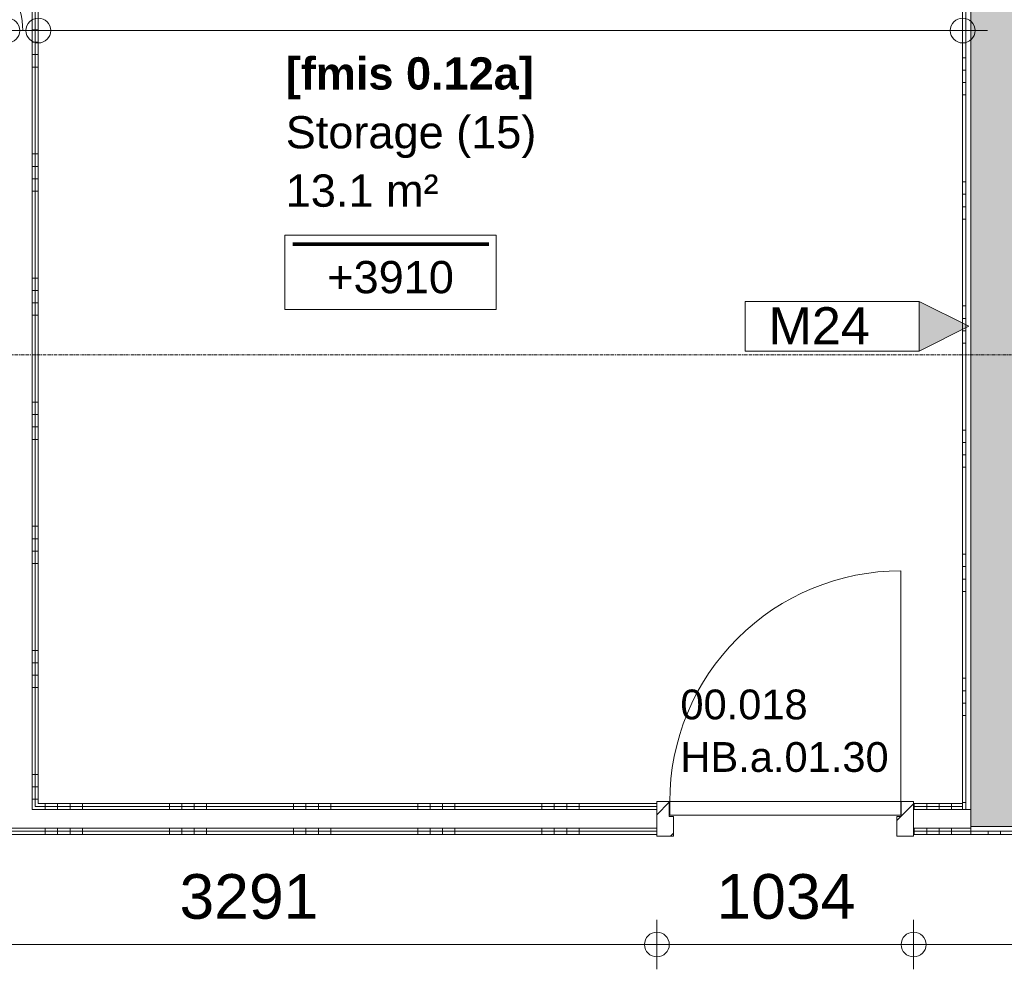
# Model space of a CAD drawing. Header units: millimetres. Extents: x 522 to 75900, y -25803 to 58941.
# Tile 72 of 134: x 13575 to 17540, y 38124 to 41950. Entities that reach past the tile are written whole.
import ezdxf

# ---------------------------------------------------------------- set-up
doc = ezdxf.new("R2010")
doc.units = ezdxf.units.MM
for name, pattern in [('Dash', [6.35, 3.175, -3.175]), ('Dot', [4.7625, 0, -4.7625]), ('Grid Line', [22.225, 12.7, -3.175, 3.175, -3.175])]:
    doc.linetypes.add(name, pattern=pattern)
for name, color, linetype, lineweight in [('00_Algemeen', 7, 'Dot', 9), ('00_Algemeen-100', 7, 'Continuous', 9), ('22_Metselwerk', 7, 'Continuous', 9), ('30_Kozijnen-ramen-deuren', 7, 'Continuous', 9), ('42_Dekvloeren en vloersystemen', 7, 'Continuous', 9)]:
    doc.layers.add(name, color=color, linetype=linetype, lineweight=lineweight)
doc.styles.add('Arial', font='arial.ttf', dxfattribs={"height": 180})
doc.styles.add('Arial_1', font='arial.ttf', dxfattribs={"height": 130})
doc.styles.add('Arial_3', font='arial.ttf', dxfattribs={"height": 150})
doc.styles.add('Arial_4', font='arial.ttf', dxfattribs={"height": 120})
doc.styles.add('Arial_B', font='arialbd.ttf', dxfattribs={"height": 130})
doc.dimstyles.new('1_8mm_continuous_mm_zwart', dxfattribs={"dimscale": 304.8, "dimtxt": 183.646692, "dimasz": 0.328084, "dimexe": 0.328084, "dimexo": 0.0625, "dimgap": 0.164042, "dimtad": 1, "dimdec": 0, "dimzin": 0, "dimdsep": 46, "dimtxsty": 'Arial', "dimblk1": 'DOTBLANK', "dimblk2": 'DOTBLANK', "dimsah": 1, "dimcen": 0.09, "dimdle": 0.328084, "dimazin": 0, "dimtfac": 1, "dimtdec": 4, "dimtix": 1, "dimtmove": 0, "dimatfit": 3, "dimfxl": 0.328084, "dimfxlon": 1, "dimtvp": 1, "dimtolj": 1, "dimtzin": 0, "dimarcsym": 2})
doc.dimstyles.new('1_8mm_continuous_mm_zwart_2', dxfattribs={"dimscale": 304.8, "dimtxt": 183.646692, "dimasz": 0.328084, "dimexe": 0.328084, "dimexo": 0.0625, "dimgap": 0.164042, "dimtad": 1, "dimdec": 0, "dimzin": 0, "dimdsep": 46, "dimtxsty": 'Arial', "dimblk1": 'DOTBLANK', "dimblk2": 'DOTBLANK', "dimsah": 1, "dimcen": 0.09, "dimdle": 0.328084, "dimazin": 0, "dimtfac": 1, "dimtdec": 4, "dimtix": 1, "dimtmove": 1, "dimatfit": 3, "dimfxl": 0.328084, "dimfxlon": 1, "dimtvp": 1, "dimtolj": 1, "dimtzin": 0, "dimarcsym": 2})
pattern_1 = [(180, (13650, 40758.75), (8e-13, -500), []), (180, (13650, 40808.75), (8e-13, -500), []), (180, (13650, 40858.75), (8e-13, -500), []), (180, (13650, 40908.75), (8e-13, -500), [])]
pattern_2 = [(270, (15327.5, 38792.5), (500, -7e-12), []), (270, (15277.5, 38792.5), (500, -7e-12), []), (270, (15227.5, 38792.5), (500, -7e-12), []), (270, (15177.5, 38792.5), (500, -7e-12), [])]

# ---------------------------------------------------------------- blocks, each defined once
blk = doc.blocks.new('FRA_R12_AWT_CON_Betonwerk_R20_rvt-1-100 - Plattegrond - Begane grond')
at = {"layer": '22_Metselwerk', "true_color": 0xc0c0c0}
blk.add_hatch(color=9, dxfattribs=at).paths.add_polyline_path([(17428.6, 38700), (17655, 38700), (17655, 42200), (17405, 42200), (17405, 38700)], flags=0)
at = {"layer": '22_Metselwerk', "lineweight": 13}
for p, q in [((17405, 42200), (17405, 38700)), ((17405, 38700), (17655, 38700))]:
    blk.add_line(p, q, dxfattribs=at)
blk = doc.blocks.new('32_HB_a - 01_30_1034x2400_125mm-9730016-100 - Plattegrond - Begane grond')
at = {"layer": '30_Kozijnen-ramen-deuren', "true_color": 0xc0c0c0}
h = blk.add_hatch(dxfattribs=at)
h.set_pattern_fill('FP_113', color=9, style=0, pattern_type=2)
h.set_pattern_definition([(45, (-16658.15, -38741.5), (-70.71068, 70.71068), [])])
h.paths.add_polyline_path([(-517.2, -81), (-450.2, -81), (-450.2, -2), (-467.2, -2), (-467.2, 58), (-517.2, 58)], flags=0)
h.paths.add_polyline_path([(516.8, -81), (516.8, 58), (466.8, 58), (466.8, -2), (449.8, -2), (449.8, -81)], flags=0)
at = {"layer": '30_Kozijnen-ramen-deuren'}
for p, q in [((-517.2, 58), (-517.2, -81)), ((-467.2, 58), (-517.2, 58)), ((-467.2, -2), (-467.2, 58)), ((516.8, 58), (466.8, 58)), ((466.8, 58), (466.8, -2)), ((516.8, -81), (516.8, 58)), ((-450.2, -2), (-467.2, -2)), ((-450.2, -81), (-450.2, -2)), ((466.8, -2), (449.8, -2)), ((449.8, -2), (449.8, -81)), ((-517.2, -81), (-450.2, -81)), ((449.8, -81), (516.8, -81))]:
    blk.add_line(p, q, dxfattribs=at)
blk = doc.blocks.new('32_DO_deurblad_HT_vlak - standaard-8605577-100 - Plattegrond - Begane grond')
at = {"layer": '30_Kozijnen-ramen-deuren', "lineweight": 18}
for p, q in [((-399.3, 0), (-399.3, 55)), ((-399.3, 55), (530.7, 55)), ((530.7, 55), (530.7, 0)), ((530.7, 0), (-399.3, 0))]:
    blk.add_line(p, q, dxfattribs=at)
at = {"layer": '30_Kozijnen-ramen-deuren', "linetype": 'Dash'}
blk.add_line((508.1, 55), (512.1, 55), dxfattribs=at)
at = {"layer": '30_Kozijnen-ramen-deuren'}
for p, q in [((-399.3, -930), (-399.3, 0)), ((508.1, 0), (512.1, 0))]:
    blk.add_line(p, q, dxfattribs=at)
blk.add_arc((-399.3, 0), 930, 270, 0, dxfattribs=at)
blk = doc.blocks.new('00_TAG_ROOM_roomtag2 - 5_ volledig met plafondhoogte-11202087-100 - Plattegrond - Begane grond')
at = {"layer": '00_Algemeen', "linetype": 'Continuous'}
for p, q in [((0, -5.7), (0, -2.7)), ((0, -2.7), (8.5, -2.7)), ((8.5, -2.7), (8.5, -5.7)), ((0.322, -3.01), (8.215, -3.01)), ((0.322, -3.033), (8.215, -3.033)), ((0.322, -3.061), (8.215, -3.061)), ((0.322, -3.095), (8.215, -3.095)), ((0.322, -3.123), (8.215, -3.123)), ((8.5, -5.7), (0, -5.7))]:
    blk.add_line(p, q, dxfattribs=at)
blk = doc.blocks.new('DIMBLOCK123-100 - Plattegrond - Begane grond')
at = {"layer": '00_Algemeen-100', "transparency": 16777216}
for p, q in [((13525, 42006.2), (13525, 41806.2)), ((13525, 41906.2), (13525, 42006.2)), ((13650, 42006.2), (13650, 41806.2)), ((13650, 41906.2), (13650, 42006.2)), ((13525, 41906.2), (13650, 41906.2))]:
    blk.add_line(p, q, dxfattribs=at)
for centre in [(13525, 41906.2), (13650, 41906.2)]:
    blk.add_circle(centre, 50, dxfattribs=at)
blk.add_ellipse((13470.6, 41906.2), major_axis=(0, 191.3), ratio=0.611183, start_param=4.712389, end_param=6.283185, dxfattribs=at)
at = {"layer": '00_Algemeen-100', "color": 0, "transparency": 16777216, "insert": (13055.3, 42189.9), "char_height": 180, "width": 498.389, "attachment_point": 1, "line_spacing_factor": 0.941778, "style": 'Arial'}
blk.add_mtext('125', dxfattribs=at)
blk = doc.blocks.new('_DotBlank')
at = {"color": 0, "linetype": 'ByBlock', "lineweight": -2}
blk.add_line((-0.5, 0), (-1, 0), dxfattribs=at)
blk.add_circle((0, 0), 0.5, dxfattribs=at)
blk = doc.blocks.new('DIMBLOCK124-100 - Plattegrond - Begane grond')
at = {"layer": '00_Algemeen-100', "transparency": 16777216}
for p, q in [((13650, 42006.2), (13650, 41806.2)), ((13650, 41906.2), (13650, 42006.2)), ((17372.5, 42006.2), (17372.5, 41806.2)), ((17372.5, 41906.2), (17372.5, 42006.2)), ((13650, 41906.2), (17472.5, 41906.2))]:
    blk.add_line(p, q, dxfattribs=at)
for centre in [(13650, 41906.2), (17372.5, 41906.2)]:
    blk.add_circle(centre, 50, dxfattribs=at)
at = {"layer": '00_Algemeen-100', "color": 0, "transparency": 16777216, "insert": (15234.4, 42189.9), "char_height": 180, "width": 664.518, "attachment_point": 1, "line_spacing_factor": 0.941778, "style": 'Arial'}
blk.add_mtext('3723', dxfattribs=at)
blk = doc.blocks.new('DIMBLOCK313-100 - Plattegrond - Begane grond')
at = {"layer": '00_Algemeen-100', "transparency": 16777216}
for p, q in [((12850, 38324), (12850, 38124)), ((12850, 38224), (12850, 38324)), ((16141, 38324), (16141, 38124)), ((16141, 38224), (16141, 38324)), ((12850, 38224), (16141, 38224))]:
    blk.add_line(p, q, dxfattribs=at)
for centre in [(12850, 38224), (16141, 38224)]:
    blk.add_circle(centre, 50, dxfattribs=at)
at = {"layer": '00_Algemeen-100', "color": 0, "transparency": 16777216, "insert": (14218.6, 38507.7), "char_height": 180, "width": 664.518, "attachment_point": 1, "line_spacing_factor": 0.941778, "style": 'Arial'}
blk.add_mtext('3291', dxfattribs=at)
blk = doc.blocks.new('DIMBLOCK314-100 - Plattegrond - Begane grond')
at = {"layer": '00_Algemeen-100', "transparency": 16777216}
for p, q in [((16141, 38324), (16141, 38124)), ((16141, 38224), (16141, 38324)), ((17175, 38324), (17175, 38124)), ((17175, 38224), (17175, 38324)), ((16141, 38224), (17175, 38224))]:
    blk.add_line(p, q, dxfattribs=at)
for centre in [(16141, 38224), (17175, 38224)]:
    blk.add_circle(centre, 50, dxfattribs=at)
at = {"layer": '00_Algemeen-100', "color": 0, "transparency": 16777216, "insert": (16381.1, 38507.7), "char_height": 180, "width": 664.518, "attachment_point": 1, "line_spacing_factor": 0.941778, "style": 'Arial'}
blk.add_mtext('1034', dxfattribs=at)
blk = doc.blocks.new('DIMBLOCK315-100 - Plattegrond - Begane grond')
at = {"layer": '00_Algemeen-100', "transparency": 16777216}
for p, q in [((17175, 38324), (17175, 38124)), ((17175, 38224), (17175, 38324)), ((19145, 38324), (19145, 38124)), ((19145, 38224), (19145, 38324)), ((17175, 38224), (19245, 38224))]:
    blk.add_line(p, q, dxfattribs=at)
for centre in [(17175, 38224), (19145, 38224)]:
    blk.add_circle(centre, 50, dxfattribs=at)
at = {"layer": '00_Algemeen-100', "color": 0, "transparency": 16777216, "insert": (17883.1, 38507.7), "char_height": 180, "width": 664.518, "attachment_point": 1, "line_spacing_factor": 0.941778, "style": 'Arial'}
blk.add_mtext('1970', dxfattribs=at)
blk = doc.blocks.new('00_TAG-WA_wall tag_BAR - Type Mark_7x2_rotate-7455555-100 - Plattegrond - Begane grond')
at = {"layer": '00_Algemeen', "linetype": 'Continuous'}
blk.add_hatch(color=256, dxfattribs=at).paths.add_polyline_path([(0, 9), (1, 7), (-1, 7)], flags=0)
for p, q in [((0, 9), (-1, 7)), ((1, 7), (0, 9)), ((-1, 7), (1, 7)), ((-1, 7), (-1, 0)), ((1, 7), (-1, 7)), ((1, 0), (1, 7)), ((-1, 0), (1, 0))]:
    blk.add_line(p, q, dxfattribs=at)

msp = doc.modelspace()

# ---------------------------------------------------------------- hatches: boundary and pattern name
at = {"layer": '22_Metselwerk', "true_color": 0x808080}
h = msp.add_hatch(dxfattribs=at)
h.set_pattern_fill('FP_37', color=8, angle=270, style=0, pattern_type=2)
h.set_pattern_definition(pattern_1)
h.paths.add_polyline_path([(13637.5, 38767.5), (13637.5, 42350), (13625, 42350), (13625, 38767.5)], flags=0)
h = msp.add_hatch(dxfattribs=at)
h.set_pattern_fill('FP_37', color=8, angle=270, style=0, pattern_type=2)
h.set_pattern_definition(pattern_1)
h.paths.add_polyline_path([(13637.5, 38780), (13650, 38780), (13650, 42337.5), (13637.5, 42337.5), (13637.5, 39518.9)], flags=0)
h = msp.add_hatch(dxfattribs=at)
h.set_pattern_fill('FP_292', color=8, angle=-90, style=0, pattern_type=2)
h.set_pattern_definition([(1e-13, (17372.5, 40296.25), (-9e-13, 500), []), (1e-13, (17372.5, 40246.25), (-9e-13, 500), []), (1e-13, (17372.5, 40196.25), (-9e-13, 500), []), (1e-13, (17372.5, 40146.25), (-9e-13, 500), [])])
h.paths.add_polyline_path([(17372.5, 38767.5), (17385, 38767.5), (17385, 42200), (17372.5, 42200), (17372.5, 38780)], flags=0)
h = msp.add_hatch(dxfattribs=at)
h.set_pattern_fill('FP_39', color=8, angle=-90, style=0, pattern_type=2)
h.set_pattern_definition(pattern_2)
h.paths.add_polyline_path([(15397.8, 38780), (16141, 38780), (16141, 38792.5), (13650, 38792.5), (13650, 38780), (13773.1, 38780)], flags=0)
h.paths.add_polyline_path([(17372.5, 38780), (17372.5, 38792.5), (17175, 38792.5), (17175, 38780)], flags=0)
h = msp.add_hatch(dxfattribs=at)
h.set_pattern_fill('FP_39', color=8, angle=-90, style=0, pattern_type=2)
h.set_pattern_definition(pattern_2)
h.paths.add_polyline_path([(17175, 38767.5), (17372.5, 38767.5), (17372.5, 38780), (17175, 38780)], flags=0)
h.paths.add_polyline_path([(13650, 38767.5), (16141, 38767.5), (16141, 38780), (13637.5, 38780), (13637.5, 38767.5)], flags=0)
h = msp.add_hatch(dxfattribs=at)
h.set_pattern_fill('FP_39', color=8, angle=-90, style=0, pattern_type=2)
h.set_pattern_definition(pattern_2)
h.paths.add_polyline_path([(13550, 38667.5), (16141, 38667.5), (16141, 38680), (13537.5, 38680), (13537.5, 38667.5)], flags=0)
h.paths.add_polyline_path([(17405, 38667.5), (17405, 38680), (17175, 38680), (17175, 38667.5)], flags=0)
h = msp.add_hatch(dxfattribs=at)
h.set_pattern_fill('FP_39', color=8, angle=-90, style=0, pattern_type=2)
h.set_pattern_definition(pattern_2)
h.paths.add_polyline_path([(13650, 38680), (16141, 38680), (16141, 38692.5), (13550, 38692.5), (13550, 38680)], flags=0)
h.paths.add_polyline_path([(17405, 38680), (17405, 38692.5), (17175, 38692.5), (17175, 38680)], flags=0)
h = msp.add_hatch(dxfattribs=at)
h.set_pattern_fill('FP_291', color=8, angle=-90, style=0, pattern_type=2)
h.set_pattern_definition([(90, (18475, 38667.5), (-500, -1e-12), []), (90, (18525, 38667.5), (-500, -1e-12), []), (90, (18575, 38667.5), (-500, -1e-12), []), (90, (18625, 38667.5), (-500, -1e-12), [])])
h.paths.add_polyline_path([(19145, 38667.5), (19170, 38667.5), (19170, 38680), (17405, 38680), (17405, 38667.5), (19053.3, 38667.5)], flags=0)

# ---------------------------------------------------------------- linework, layer by layer
at = {"layer": '00_Algemeen', "color": 16, "linetype": 'Grid Line', "true_color": 0x800000}
msp.add_line((5155.6, 40600), (57181.4, 40600), dxfattribs=at)
at = {"layer": '22_Metselwerk'}
for p, q in [((13625, 42350), (13625, 38767.5)), ((13637.5, 42337.5), (13637.5, 38780)), ((13650, 38792.5), (13650, 42325)), ((17372.5, 42325), (17372.5, 38767.5)), ((17385, 38767.5), (17385, 42200)), ((17405, 42200), (17405, 38667.5)), ((16141, 38792.5), (13650, 38792.5)), ((16141, 38667.5), (16141, 38792.5)), ((17372.5, 38792.5), (17175, 38792.5)), ((17175, 38792.5), (17175, 38667.5)), ((13625, 38767.5), (16141, 38767.5)), ((13637.5, 38780), (16141, 38780)), ((17175, 38780), (17372.5, 38780)), ((17405, 38767.5), (17175, 38767.5)), ((12850, 38692.5), (16141, 38692.5)), ((12850, 38680), (16141, 38680)), ((12850, 38667.5), (16141, 38667.5)), ((17175, 38692.5), (17405, 38692.5)), ((19170, 38680), (17175, 38680)), ((17175, 38667.5), (19170, 38667.5)), ((17405, 38700), (19270, 38700))]:
    msp.add_line(p, q, dxfattribs=at)
at = {"layer": '42_Dekvloeren en vloersystemen', "color": 7, "true_color": 0xffffff}
for p, q in [((16191, 38792.5), (16193, 38792.5)), ((17123, 38792.5), (17125, 38792.5)), ((16193, 38744.5), (16191, 38744.5)), ((17125, 38744.5), (17123, 38744.5))]:
    msp.add_line(p, q, dxfattribs=at)

# ---------------------------------------------------------------- block references
at = {"lineweight": 5}
msp.add_blockref('FRA_R12_AWT_CON_Betonwerk_R20_rvt-1-100 - Plattegrond - Begane grond', (0, 0), dxfattribs=at)
at = {"layer": '00_Algemeen', "linetype": 'Continuous', "xscale": 99.99999999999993, "yscale": 99.99999999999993, "zscale": 99.99999999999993}
msp.add_blockref('00_TAG_ROOM_roomtag2 - 5_ volledig met plafondhoogte-11202087-100 - Plattegrond - Begane grond', (14643.4, 41351.9), dxfattribs=at)
at = {"layer": '00_Algemeen', "linetype": 'Continuous', "xscale": 99.99999999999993, "yscale": 99.99999999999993, "zscale": 99.99999999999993, "rotation": 270}
msp.add_blockref('00_TAG-WA_wall tag_BAR - Type Mark_7x2_rotate-7455555-100 - Plattegrond - Begane grond', (16496.8, 40714.6), dxfattribs=at)
at = {"layer": '30_Kozijnen-ramen-deuren', "rotation": 180}
msp.add_blockref('32_DO_deurblad_HT_vlak - standaard-8605577-100 - Plattegrond - Begane grond', (16723.7, 38799.5), dxfattribs=at)
at = {"layer": '30_Kozijnen-ramen-deuren'}
msp.add_blockref('32_HB_a - 01_30_1034x2400_125mm-9730016-100 - Plattegrond - Begane grond', (16658.2, 38741.5), dxfattribs=at)

# ---------------------------------------------------------------- texts
at = {"layer": '00_Algemeen', "color": 5, "linetype": 'Continuous', "true_color": 0x0000ff, "insert": (14646.4, 41798.5), "char_height": 130, "width": 1218.565, "attachment_point": 1, "style": 'Arial_B'}
msp.add_mtext('[fmis 0.12a]', dxfattribs=at)
at = {"layer": '00_Algemeen', "linetype": 'Continuous', "attachment_point": 1}
for s, insert, char_height, width, style in [('Storage (15)', (14646.4, 41561.5), 130, 1210.548, 'Arial_1'), ('13.1 m²', (14646.4, 41326.4), 130, 737.552, 'Arial_1'), ('13.1 m²', (14646.4, 41326.4), 130, 737.552, 'Arial_1'), ('+3910', (14813.6, 40977.9), 130, 609.282, 'Arial_1'), ('M24', (16590.8, 40791.6), 150, 505.063, 'Arial_3'), ('00.018', (16235.8, 39251.2), 120, 665.401, 'Arial_4'), ('HB.a.01.30', (16235.8, 39039.5), 120, 1090.295, 'Arial_4')]:
    msp.add_mtext(s, dxfattribs=dict(at, insert=insert, char_height=char_height, width=width, style=style))

# ---------------------------------------------------------------- dimensions: what is measured, and where the dimension line sits
at = {"layer": '00_Algemeen', "linetype": 'Continuous'}
dim = msp.add_linear_dim(base=(13650, 41906.2), p1=(13525, 42006.2), p2=(13650, 42006.2), dimstyle='1_8mm_continuous_mm_zwart_2', override={"dimpost": '<>', "dimfxl": 125}, dxfattribs=at)
dim.commit()
dim.dimension.update_dxf_attribs({"geometry": 'DIMBLOCK123-100 - Plattegrond - Begane grond', "text_midpoint": (13304.5, 42069.9), "dimtype": 160})
for base, p1, p2, override, picture, middle in [((17372.5, 41906.2045676), (13650, 42006.2045676), (17372.5, 42006.2045676), {"dimpost": '<>', "dimfxl": 3722.5}, 'DIMBLOCK124-100 - Plattegrond - Begane grond', (15511.25, 42048.1690975)), ((16141, 38224), (12850, 38324), (16141, 38324), {"dimpost": '<>', "dimfxl": 3291}, 'DIMBLOCK313-100 - Plattegrond - Begane grond', (14495.5, 38366)), ((17175, 38224), (16141, 38324), (17175, 38324), {"dimpost": '<>', "dimfxl": 1034}, 'DIMBLOCK314-100 - Plattegrond - Begane grond', (16658, 38366)), ((19145, 38224), (17175, 38324), (19145, 38324), {"dimpost": '<>', "dimfxl": 1970}, 'DIMBLOCK315-100 - Plattegrond - Begane grond', (18160, 38365.9))]:
    dim = msp.add_linear_dim(base=base, p1=p1, p2=p2, dimstyle='1_8mm_continuous_mm_zwart', override=override, dxfattribs=at)
    dim.commit()
    dim.dimension.update_dxf_attribs({"geometry": picture, "text_midpoint": middle})

doc.saveas('drawing.dxf')
